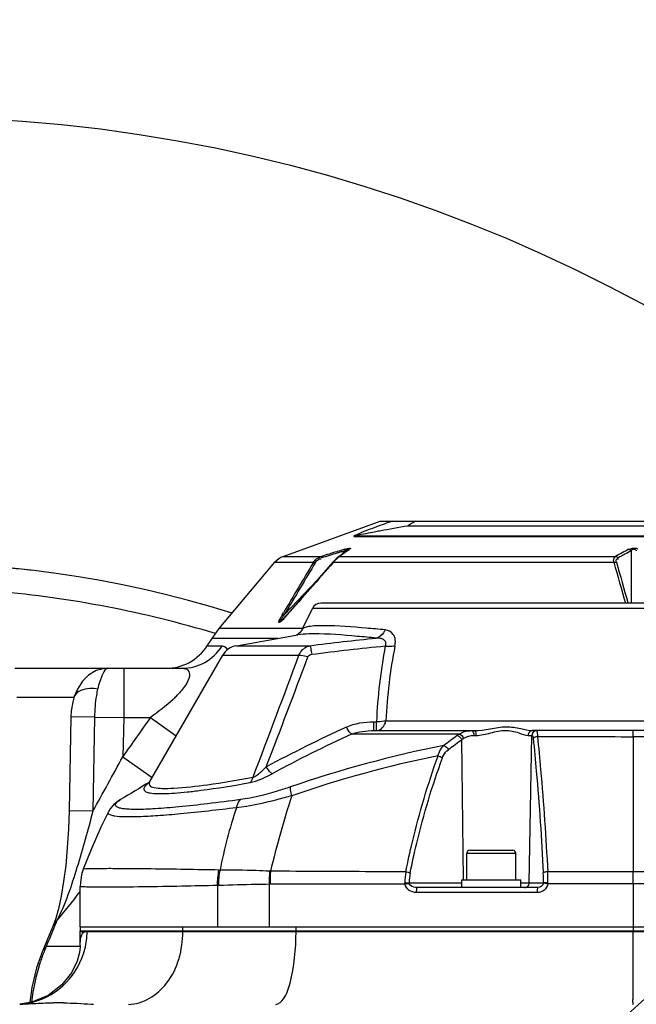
# Model space of a CAD drawing. Header units: millimetres. Extents: x 0 to 12486, y 0 to 8400.
# Tile 61 of 111: x 6460 to 6586, y 2121 to 2322. Entities that reach past the tile are written whole.
import ezdxf

# ---------------------------------------------------------------- set-up
doc = ezdxf.new("R2010")
doc.units = ezdxf.units.MM
doc.header["$LTSCALE"] = 653.4
doc.layers.get('0').update_dxf_attribs({"linetype": 'CONTINUOUS'})
for name, color, linetype in [('03__ASM_ALL_CURVES', 7, 'CONTINUOUS'), ('304102000092DXF_CONTINUOUS_LINE', 7, 'CONTINUOUS'), ('304102000126DXF_CONTINUOUS_LINE', 7, 'CONTINUOUS'), ('304102000128DXF_CONTINUOUS_LINE', 7, 'CONTINUOUS'), ('304103000034DXF_CONTINUOUS_LINE', 7, 'CONTINUOUS'), ('304105000239DXF_CONTINUOUS_LINE', 7, 'CONTINUOUS'), ('304106000107DXF_CONTINUOUS_LINE', 7, 'CONTINUOUS'), ('501023000046DXF_CONTINUOUS_LINE', 7, 'CONTINUOUS'), ('504021000002DXF_CONTINUOUS_LINE', 7, 'CONTINUOUS'), ('DRW0004_DXF_DIMENSION', 7, 'CONTINUOUS')]:
    doc.layers.add(name, color=color, linetype=linetype)
doc.styles.get("Standard").update_dxf_attribs({"font": 'txt', "width": 0.7})
doc.dimstyles.new('DIMSTYLE_1', dxfattribs={"dimtxt": 100, "dimasz": 60, "dimexe": 1.5, "dimexo": 0, "dimgap": 2.5, "dimtad": 0, "dimtih": 1, "dimtoh": 1, "dimdec": 1, "dimdsep": 46, "dimtxsty": 'Standard', "dimblk": '_FILLED', "dimblk1": '_FILLED', "dimblk2": '_FILLED', "dimcen": 0.09, "dimclrt": 5, "dimazin": 2, "dimtp": 0.5, "dimtm": 0.5, "dimtfac": 1, "dimtdec": 65535, "dimtofl": 0, "dimtmove": 0, "dimatfit": 3, "dimldrblk": '_FILLED', "dimfxl": 0, "dimtolj": 1, "dimarcsym": 0})
doc.dimstyles.new('DIMSTYLE_3', dxfattribs={"dimtxt": 100, "dimasz": 60, "dimexe": 1.5, "dimexo": 0, "dimtad": 1, "dimdsep": 46, "dimtxsty": 'Standard', "dimblk": '_FILLED', "dimblk1": '_FILLED', "dimblk2": '_FILLED', "dimcen": 0.09, "dimclrt": 5, "dimazin": 2, "dimtp": 1.2, "dimtm": 1.2, "dimtfac": 1, "dimtofl": 0, "dimtmove": 0, "dimatfit": 3, "dimldrblk": '_FILLED', "dimfxl": 0, "dimtolj": 1, "dimarcsym": 0})
doc.dimstyles.new('DIMSTYLE_5', dxfattribs={"dimtxt": 100, "dimasz": 60, "dimexe": 1.5, "dimexo": 0, "dimtad": 1, "dimdsep": 46, "dimtxsty": 'Standard', "dimblk": '_FILLED', "dimblk1": '_FILLED', "dimblk2": '_FILLED', "dimcen": 0.09, "dimclrt": 5, "dimazin": 2, "dimtp": 0.5, "dimtm": 0.5, "dimtfac": 1, "dimtofl": 0, "dimtmove": 0, "dimatfit": 3, "dimldrblk": '_FILLED', "dimfxl": 0, "dimtolj": 1, "dimarcsym": 0})

# ---------------------------------------------------------------- blocks, each defined once
blk = doc.blocks.new('*D2')
at = {"layer": 'DRW0004_DXF_DIMENSION', "color": 2, "linetype": 'Continuous'}
for start, end in [(92.70261, 167), (0, 74.12388)]:
    blk.add_arc((6436.31, 1986.42), 862.67, start, end, dxfattribs=at)
for points in [[(5604.51, 2240.25), (5595.75, 2180.48), (5618.03, 2236.63)], [(7289.9, 2046.14), (7298.98, 1986.42), (7303.89, 2046.63)]]:
    blk.add_solid(points, dxfattribs=at)
at = {"layer": 'DRW0004_DXF_DIMENSION', "color": 5, "linetype": 'Continuous', "insert": (6533.97, 2893.55), "char_height": 100, "width": 276.6667, "attachment_point": 2, "line_spacing_factor": 0.9}
blk.add_mtext('167\\fgdt;{\\fgdt;~}', dxfattribs=at)
blk = doc.blocks.new('_FILLED')
at = {"color": 0, "linetype": 'ByBlock'}
blk.add_solid([(0, 0), (-1, 0.1167), (-1, -0.1167)], dxfattribs=at)
blk = doc.blocks.new('*D7')
at = {"layer": 'DRW0004_DXF_DIMENSION', "color": 2, "linetype": 'Continuous'}
for p, q in [((6436.31, 1986.42), (9013.2, 2592.5)), ((8239.49, 2410.53), (6436.31, 1986.42)), ((8239.49, 2410.53), (8239.49, 2410.53))]:
    blk.add_line(p, q, dxfattribs=at)
at = {"layer": 'DRW0004_DXF_DIMENSION', "color": 2, "linetype": 'Continuous', "xscale": 60, "yscale": 60, "zscale": 60, "rotation": 193.2340523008}
blk.add_blockref('_FILLED', (8239.49, 2410.53), dxfattribs=at)
at = {"layer": 'DRW0004_DXF_DIMENSION', "color": 5, "linetype": 'Continuous', "insert": (8439.45, 2585.97), "char_height": 100, "width": 560, "attachment_point": 1, "rotation": 13.2353, "line_spacing_factor": 0.9}
blk.add_mtext('R1852.38', dxfattribs=at)
blk = doc.blocks.new('*D9')
at = {"layer": 'DRW0004_DXF_DIMENSION', "color": 2, "linetype": 'Continuous'}
for p, q in [((6436.31, 1986.42), (7469.64, 2916.6)), ((6671.17, 2197.84), (6436.31, 1986.42)), ((6671.17, 2197.84), (6671.17, 2197.84))]:
    blk.add_line(p, q, dxfattribs=at)
at = {"layer": 'DRW0004_DXF_DIMENSION', "color": 2, "linetype": 'Continuous', "xscale": 60, "yscale": 60, "zscale": 60, "rotation": 221.9916139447}
blk.add_blockref('_FILLED', (6671.17, 2197.84), dxfattribs=at)
at = {"layer": 'DRW0004_DXF_DIMENSION', "color": 5, "linetype": 'Continuous', "insert": (7177.9, 2822.17), "char_height": 100, "width": 280, "attachment_point": 1, "rotation": 41.9928, "line_spacing_factor": 0.9}
blk.add_mtext('R316', dxfattribs=at)

msp = doc.modelspace()

# ---------------------------------------------------------------- linework, layer by layer
at = {"color": 2, "linetype": 'Continuous'}
for radius in [489.216, 316]:
    msp.add_circle((6436.31, 1986.422), radius, dxfattribs=at)
at = {"layer": '03__ASM_ALL_CURVES', "color": 4, "linetype": 'Continuous'}
for radius in [489.216, 316]:
    msp.add_circle((6436.31, 1986.422), radius, dxfattribs=at)
at = {"layer": '304102000092DXF_CONTINUOUS_LINE', "color": 7, "linetype": 'Continuous'}
for p, q in [((6513.817, 2212.739), (6533.553, 2219.922)), ((6533.553, 2219.922), (6637.068, 2219.922)), ((6528.94, 2216.922), (6641.68, 2216.922)), ((6527.078, 2214.068), (6525.678, 2213.065)), ((6527.105, 2214.088), (6527.078, 2214.068)), ((6527.094, 2214.078), (6527.105, 2214.088)), ((6524.625, 2212.26), (6524.067, 2211.69)), ((6525.049, 2212.612), (6524.625, 2212.26)), ((6525.678, 2213.065), (6525.047, 2212.61)), ((6500.774, 2198.027), (6512.121, 2211.551)), ((6524.067, 2211.69), (6523.959, 2211.568)), ((6514.237, 2200.486), (6513.857, 2200.073)), ((6514.538, 2200.827), (6514.237, 2200.486)), ((6499.301, 2196.033), (6500.774, 2198.027)), ((6498.304, 2194.491), (6499.301, 2196.033)), ((6459.112, 2189.922), (6493.24, 2189.922)), ((6471.22, 2184.162), (6471.218, 2184.156)), ((6470.529, 2180.061), (6470.147, 2160.889)), ((6467.352, 2138.718), (6466.887, 2137.471)), ((6466.27, 2136), (6465.393, 2133.888)), ((6466.887, 2137.471), (6466.27, 2136)), ((6465.393, 2133.888), (6464.717, 2132.246))]:
    msp.add_line(p, q, dxfattribs=at)
at = {"layer": '304102000092DXF_CONTINUOUS_LINE', "color": 9, "linetype": 'Continuous'}
for p, q in [((6631.433, 2218.922), (6539.188, 2218.922)), ((6528.294, 2216.801), (6642.327, 2216.801)), ((6585.31, 2214.436), (6585.31, 2214.234)), ((6513.817, 2212.739), (6521.615, 2212.739)), ((6524.714, 2213.693), (6524.807, 2213.722)), ((6525.345, 2212.739), (6581.58, 2212.739)), ((6525.495, 2212.933), (6526.4, 2213.891)), ((6584.81, 2203.222), (6584.81, 2213.891)), ((6512.121, 2211.551), (6519.983, 2211.552)), ((6524.069, 2211.551), (6524.03, 2211.506)), ((6524.069, 2211.551), (6581.223, 2211.552)), ((6514.034, 2200.807), (6520.732, 2207.894)), ((6584.111, 2203.222), (6584.07, 2203.365)), ((6584.114, 2203.222), (6584.072, 2203.365)), ((6513.623, 2200.811), (6513.863, 2201.222)), ((6514.034, 2200.807), (6514.172, 2201.042)), ((6517.762, 2198.027), (6500.774, 2198.027)), ((6512.748, 2196.033), (6499.301, 2196.033)), ((6498.304, 2194.491), (6501.344, 2194.491)), ((6481.288, 2189.922), (6481.288, 2179.922)), ((6459.531, 2184.027), (6471.181, 2184.027)), ((6475.338, 2179.971), (6470.529, 2180.061)), ((6475.338, 2179.971), (6474.979, 2160.799)), ((6475.338, 2179.971), (6481.29, 2179.922)), ((6481.29, 2179.922), (6481.091, 2171.91)), ((6481.29, 2179.922), (6486.76, 2179.922)), ((6486.76, 2179.922), (6492.014, 2176.186)), ((6481.091, 2171.91), (6487.101, 2167.677)), ((6474.979, 2160.798), (6470.147, 2160.889)), ((6467.606, 2138.399), (6466.887, 2137.471)), ((6472.421, 2133.229), (6465.503, 2133.229))]:
    msp.add_line(p, q, dxfattribs=at)
at = {"layer": '304102000092DXF_CONTINUOUS_LINE', "color": 7, "linetype": 'Continuous'}
for points in [[(6523.959, 2211.569), (6521.128, 2208.346), (6517.662, 2204.393), (6514.538, 2200.827)], [(6478.081, 2189.922), (6477.446, 2189.887), (6475.7, 2189.447), (6474.144, 2188.547), (6472.871, 2187.283), (6471.859, 2185.69), (6471.218, 2184.156)], [(6471.22, 2184.162), (6470.89, 2183.003), (6470.599, 2181.238), (6470.529, 2180.061)], [(6470.147, 2160.889), (6470.025, 2157.2), (6469.786, 2153.31), (6469.459, 2149.75), (6469.045, 2146.467), (6468.549, 2143.496), (6467.979, 2140.889), (6467.352, 2138.718)], [(6464.718, 2132.246), (6463.538, 2128.892), (6462.565, 2124.863), (6462.138, 2121.809)]]:
    msp.add_lwpolyline(points, dxfattribs=at)
at = {"layer": '304102000092DXF_CONTINUOUS_LINE', "color": 9, "linetype": 'Continuous'}
for points in [[(6519.982, 2211.551), (6520.105, 2211.575), (6520.249, 2211.573), (6520.409, 2211.547)], [(6524.069, 2211.551), (6524.004, 2211.575), (6523.965, 2211.573), (6523.959, 2211.569)], [(6581.223, 2211.551), (6581.412, 2211.575), (6581.595, 2211.573), (6581.766, 2211.547)], [(6513.623, 2200.811), (6513.743, 2200.831), (6513.882, 2200.83), (6514.034, 2200.807)], [(6514.632, 2200.811), (6514.575, 2200.831), (6514.542, 2200.83), (6514.538, 2200.827)]]:
    msp.add_lwpolyline(points, dxfattribs=at)
at = {"layer": '304102000092DXF_CONTINUOUS_LINE', "color": 7, "linetype": 'Continuous'}
for centre, radius, start, end in [((6610.102, 2107.151), 132.369, 121.57649, 122.39365), ((6515.186, 2208.98), 4, 110, 140), ((6489.907, 2199.922), 10, 270, 327.10767)]:
    msp.add_arc(centre, radius, start, end, dxfattribs=at)
at = {"layer": '304102000092DXF_CONTINUOUS_LINE', "color": 9, "linetype": 'Continuous'}
for centre, radius, start, end in [((6692.767, 1663.036), 575.73, 106.800447, 106.961755), ((6748.808, 1904.704), 380.553, 125.58432, 125.70592), ((6669.33, 2051.513), 183.559, 117.59391, 118.558), ((6712.404, 1598.77), 642.93, 106.973479, 107.262505), ((6713.716, 1595.115), 646.508, 106.989806, 107.28122), ((6694.285, 1658.624), 580.092, 106.82266, 106.987337), ((6770.266, 1874.847), 417.321, 125.70585, 125.81964), ((6670.802, 2050.177), 184.924, 117.71096, 118.66444), ((7284.377, 1751.709), 892.05, 148.969787, 149.740979), ((7280.614, 1753.062), 887.761, 148.905497, 149.694002), ((11162.998, -1874.121), 6181.616, 138.6290143, 138.7609807), ((6531.214, 2205.58), 9.311, 138.42217, 140.10967), ((7353.053, 2426.991), 801.334, 195.595873, 196.215176), ((7321.858, 2415.607), 767.709, 195.414747, 196.04912), ((6530.009, 2191.141), 19.026, 150.12148, 150.72775), ((6542.033, 2184.232), 32.894, 149.73455, 150.12012), ((6472.799, 2183.623), 1.668, 155.44579, 161.16253), ((6475.292, 2200.66), 23.429, 313.82069, 316.16223), ((6473.072, 2202.946), 26.617, 313.36656, 313.8614), ((8327.975, 871.029), 2259.043, 144.59152, 144.840457), ((6067.911, 2391.92), 468.104, 330.41338, 331.96558), ((6113.858, 2427.225), 456.682, 320.7692, 321.73447), ((6969.596, 1931.299), 543.033, 157.58107, 157.70052), ((7013.385, 1913.388), 590.343, 157.704814, 158.13661), ((6496.334, 2119.563), 33.725, 156.09404, 158.07131)]:
    msp.add_arc(centre, radius, start, end, dxfattribs=at)
for points, knots in [([(6539.188, 2218.922), (6537.382, 2218.61), (6534.153, 2218.044), (6532.077, 2217.62), (6528.199, 2216.922), (6528.94, 2216.922)], [0, 0, 0, 0, 0.5263395, 0.7869109, 1, 1, 1, 1]), ([(6536.026, 2219.922), (6534.686, 2219.446), (6532.175, 2218.504), (6529.633, 2217.601), (6528.505, 2217.029)], [0, 0, 0, 0, 0.5289798, 1, 1, 1, 1]), ([(6528.505, 2217.029), (6528.411, 2216.982), (6528.162, 2216.966), (6528.266, 2216.801), (6528.294, 2216.801)], [0, 0, 0, 0, 0.786842, 1, 1, 1, 1]), ([(6526.358, 2214.192), (6526.352, 2214.157), (6526.369, 2214.054), (6526.386, 2213.955), (6526.4, 2213.891)], [0, 0, 0, 0, 0.3565873, 1, 1, 1, 1]), ([(6526.358, 2214.192), (6526.555, 2214.252), (6526.918, 2214.305), (6527.299, 2214.529), (6527.626, 2214.333), (6527.429, 2214.239), (6527.363, 2214.192)], [0, 0, 0, 0, 0.4165773, 0.7466336, 0.8363616, 1, 1, 1, 1]), ([(6526.4, 2213.891), (6526.5, 2213.947), (6526.697, 2214.043), (6526.873, 2214.185), (6527.114, 2214.188), (6527.054, 2214.078), (6527.031, 2214.042)], [0, 0, 0, 0, 0.3946394, 0.727648, 0.8527527, 1, 1, 1, 1]), ([(6527.363, 2214.192), (6527.313, 2214.182), (6527.213, 2214.149), (6527.121, 2214.097), (6527.078, 2214.067)], [0, 0, 0, 0, 0.4991974, 1, 1, 1, 1]), ([(6584.81, 2213.891), (6584.859, 2213.964), (6584.914, 2214.175), (6585.161, 2214.211), (6585.269, 2214.186)], [0, 0, 0, 0, 0.4422208, 1, 1, 1, 1]), ([(6585.31, 2214.234), (6585.439, 2214.234), (6585.594, 2214.149), (6585.803, 2213.958), (6585.767, 2213.898)], [0, 0, 0, 0, 0.6474736, 1, 1, 1, 1]), ([(6521.615, 2212.739), (6521.61, 2212.703), (6521.63, 2212.601), (6521.648, 2212.502), (6521.663, 2212.438)], [0, 0, 0, 0, 0.3513587, 1, 1, 1, 1]), ([(6525.032, 2212.517), (6524.982, 2212.477), (6524.881, 2212.393), (6524.782, 2212.304), (6524.732, 2212.258)], [0, 0, 0, 0, 0.4824468, 1, 1, 1, 1]), ([(6525.345, 2212.739), (6525.294, 2212.707), (6525.187, 2212.636), (6525.085, 2212.559), (6525.032, 2212.517)], [0, 0, 0, 0, 0.4749202, 1, 1, 1, 1]), ([(6525.345, 2212.739), (6525.292, 2212.728), (6525.188, 2212.695), (6525.094, 2212.642), (6525.05, 2212.61)], [0, 0, 0, 0, 0.4994467, 1, 1, 1, 1]), ([(6581.223, 2211.552), (6581.198, 2211.678), (6581.145, 2212.099), (6581.337, 2212.567), (6581.58, 2212.739)], [0, 0, 0, 0, 0.3011385, 1, 1, 1, 1]), ([(6581.766, 2211.547), (6581.719, 2211.715), (6581.572, 2212.112), (6582.007, 2212.271), (6582.158, 2212.239)], [0, 0, 0, 0, 0.5305598, 1, 1, 1, 1]), ([(6513.638, 2199.732), (6513.483, 2199.569), (6513.334, 2199.394), (6512.871, 2199.197), (6512.938, 2199.614), (6513.155, 2199.921), (6513.321, 2200.281), (6513.412, 2200.444)], [0, 0, 0, 0, 0.3093002, 0.4046223, 0.4806046, 0.7422307, 1, 1, 1, 1]), ([(6513.853, 2200.075), (6513.759, 2199.976), (6513.556, 2199.808), (6513.427, 2199.474), (6513.1, 2199.486), (6513.375, 2199.94), (6513.632, 2200.245), (6513.902, 2200.631), (6514.034, 2200.807)], [0, 0, 0, 0, 0.1633959, 0.3242867, 0.3689892, 0.4754678, 0.7350881, 1, 1, 1, 1]), ([(6514.632, 2200.811), (6514.576, 2200.746), (6514.462, 2200.618), (6514.348, 2200.49), (6514.291, 2200.426)], [0, 0, 0, 0, 0.4995382, 1, 1, 1, 1]), ([(6493.24, 2189.922), (6494.831, 2189.922), (6498.087, 2190.777), (6500.49, 2193.123), (6501.344, 2194.491)], [0, 0, 0, 0, 0.4963707, 1, 1, 1, 1]), ([(6501.344, 2194.491), (6501.669, 2194.491), (6502.149, 2194.206), (6502.328, 2193.78), (6502.374, 2193.652)], [0, 0, 0, 0, 0.7048443, 1, 1, 1, 1]), ([(6478.103, 2189.922), (6477.587, 2189.921), (6476.639, 2188.098), (6476.226, 2186.762), (6475.978, 2185.698)], [0, 0, 0, 0, 0.3208806, 1, 1, 1, 1]), ([(6493.24, 2189.922), (6493.64, 2189.922), (6494.597, 2189.722), (6494.817, 2187.984), (6493.782, 2186.274), (6492.8, 2185.066), (6492.192, 2184.432)], [0, 0, 0, 0, 0.1684593, 0.3434194, 0.6292936, 1, 1, 1, 1]), ([(6475.978, 2185.698), (6475.444, 2185.775), (6473.839, 2185.906), (6471.754, 2185.352), (6471.282, 2184.317)], [0, 0, 0, 0, 0.3216802, 1, 1, 1, 1]), ([(6475.978, 2185.698), (6475.878, 2185.265), (6475.506, 2183.378), (6475.354, 2181.45), (6475.338, 2179.971)], [0, 0, 0, 0, 0.2310076, 1, 1, 1, 1]), ([(6474.98, 2160.8), (6474.03, 2156.933), (6471.876, 2149.378), (6469.388, 2141.854), (6467.606, 2138.399)], [0, 0, 0, 0, 0.5058821, 1, 1, 1, 1]), ([(6465.049, 2132.157), (6464.737, 2131.381), (6463.534, 2128.051), (6462.803, 2124.556), (6462.489, 2121.874)], [0, 0, 0, 0, 0.2366354, 1, 1, 1, 1])]:
    msp.add_open_spline(points, degree=3, knots=knots, dxfattribs=at)
for points in [[(6528.94, 2216.922), (6528.721, 2216.922), (6528.499, 2216.88), (6528.294, 2216.801)], [(6584.305, 2214.192), (6584.611, 2214.352), (6584.966, 2214.439), (6585.31, 2214.436)], [(6584.305, 2214.193), (6584.497, 2214.15), (6584.676, 2214.034), (6584.81, 2213.891)], [(6585.31, 2214.436), (6585.559, 2214.436), (6586.146, 2214.428), (6586.022, 2214.213)], [(6519.983, 2211.552), (6520.344, 2212.119), (6520.976, 2212.528), (6521.615, 2212.739)], [(6520.409, 2211.547), (6520.638, 2211.928), (6521.114, 2212.329), (6521.549, 2212.239)], [(6524.732, 2212.258), (6524.563, 2212.1), (6524.402, 2211.932), (6524.248, 2211.759)], [(6526.035, 2213.237), (6525.805, 2213.071), (6525.575, 2212.905), (6525.345, 2212.739)], [(6581.58, 2212.739), (6581.776, 2212.699), (6581.96, 2212.582), (6582.098, 2212.438)], [(6514.291, 2200.426), (6514.077, 2200.191), (6513.857, 2199.962), (6513.638, 2199.732)], [(6491.348, 2183.597), (6489.924, 2182.251), (6488.363, 2181.05), (6486.76, 2179.922)], [(6465.503, 2133.229), (6465.166, 2132.979), (6464.877, 2132.634), (6464.718, 2132.246)]]:
    msp.add_open_spline(points, degree=3, dxfattribs=at)
at = {"layer": '304102000126DXF_CONTINUOUS_LINE', "color": 7, "linetype": 'Continuous'}
for p, q in [((6472.421, 2133.398), (6472.421, 2136.422)), ((6472.422, 2136.422), (6675.31, 2136.422)), ((6462.558, 2121.876), (6460.106, 2121.483)), ((6465.865, 2123.238), (6462.558, 2121.876)), ((6462.441, 2121.563), (6462.838, 2121.583)), ((6462.441, 2121.563), (6462.838, 2121.582)), ((6474.666, 2121.489), (6475.109, 2121.468)), ((6474.666, 2121.487), (6475.109, 2121.468))]:
    msp.add_line(p, q, dxfattribs=at)
at = {"layer": '304102000126DXF_CONTINUOUS_LINE', "color": 9, "linetype": 'Continuous'}
msp.add_line((6585.156, 2136.222), (6585.156, 2136.422), dxfattribs=at)
at = {"layer": '304102000126DXF_CONTINUOUS_LINE', "color": 7, "linetype": 'Continuous'}
msp.add_lwpolyline([(6472.421, 2133.401), (6472.415, 2133.138), (6472.281, 2132.007), (6471.79, 2130.202), (6470.659, 2127.867), (6468.67, 2125.369), (6465.865, 2123.238)], dxfattribs=at)
at = {"layer": '304102000126DXF_CONTINUOUS_LINE', "color": 9, "linetype": 'Continuous'}
for centre, radius, start, end in [((6473.825, 2135.394), 1.032, 123.31755, 126.15167), ((6458.509, 2136.43), 15.322, 345.87163, 359.32511), ((6458.702, 2136.422), 15.129, 359.34632, 359.99986), ((6473.228, 2136.422), 20.112, 359.43446, 359.99986), ((6462.738, 2136.422), 53.698, 359.78647, 359.99995), ((6459.08, 2135.989), 14.569, 275.66808, 284.62859), ((6459.082, 2135.981), 14.56, 284.62867, 285.14604)]:
    msp.add_arc(centre, radius, start, end, dxfattribs=at)
at = {"layer": '304102000126DXF_CONTINUOUS_LINE', "color": 7, "linetype": 'Continuous'}
msp.add_arc((6467.794, 2053.47), 68.269, 88.99934, 90.75733, dxfattribs=at)
at = {"layer": '304102000126DXF_CONTINUOUS_LINE', "color": 9, "linetype": 'Continuous'}
msp.add_open_spline([(6472.661, 2135.361), (6472.767, 2135.687), (6472.939, 2136.025), (6473.216, 2136.228)], degree=3, dxfattribs=at)
for points, knots in [([(6473.258, 2136.257), (6473.34, 2136.311), (6473.526, 2136.397), (6473.729, 2136.422), (6473.831, 2136.422)], [0, 0, 0, 0, 0.4889571, 1, 1, 1, 1]), ([(6482.262, 2121.422), (6485.229, 2121.422), (6491.692, 2125.65), (6493.303, 2132.562), (6493.339, 2136.223)], [0, 0, 0, 0, 0.4476272, 1, 1, 1, 1]), ([(6512.287, 2121.422), (6512.932, 2121.422), (6514.401, 2122.967), (6515.934, 2127.912), (6516.423, 2132.705), (6516.436, 2136.222)], [0, 0, 0, 0, 0.1212511, 0.3386884, 1, 1, 1, 1]), ([(6585.131, 2121.422), (6585.225, 2121.422), (6585.008, 2122.024), (6585.222, 2122.636), (6585.11, 2124.102), (6585.162, 2125.865), (6585.148, 2128.095), (6585.159, 2131.58), (6585.156, 2134.328), (6585.156, 2136.222)], [0, 0, 0, 0, 0.0191553, 0.0758733, 0.1680018, 0.2920786, 0.4434292, 0.6162645, 1, 1, 1, 1]), ([(6472.421, 2133.401), (6472.421, 2133.592), (6472.437, 2134.25), (6472.515, 2134.916), (6472.661, 2135.361)], [0, 0, 0, 0, 0.2898076, 1, 1, 1, 1]), ([(6462.886, 2121.927), (6465.379, 2122.602), (6470.1, 2125.375), (6472.731, 2130.163), (6473.368, 2132.69)], [0, 0, 0, 0, 0.4977719, 1, 1, 1, 1])]:
    msp.add_open_spline(points, degree=3, knots=knots, dxfattribs=at)
at = {"layer": '304102000126DXF_CONTINUOUS_LINE', "color": 7, "linetype": 'Continuous'}
for points in [[(6462.838, 2121.583), (6464.188, 2121.653), (6465.539, 2121.714), (6466.891, 2121.732)], [(6468.986, 2121.728), (6470.881, 2121.695), (6472.773, 2121.572), (6474.666, 2121.487)], [(6460.114, 2121.454), (6460.89, 2121.482), (6461.666, 2121.522), (6462.441, 2121.563)]]:
    msp.add_open_spline(points, degree=3, dxfattribs=at)
at = {"layer": '304102000128DXF_CONTINUOUS_LINE', "color": 7, "linetype": 'Continuous'}
for p, q in [((6517.681, 2197.861), (6519.753, 2202.118)), ((6649.079, 2203.222), (6521.541, 2203.222)), ((6504.258, 2194.536), (6516.783, 2196.744)), ((6516.783, 2196.744), (6516.781, 2196.744)), ((6517.681, 2197.861), (6517.68, 2197.859)), ((6486.556, 2166.733), (6501.488, 2192.597)), ((6532.314, 2177.222), (6552.713, 2177.222)), ((6650.202, 2177.222), (6564.638, 2177.222)), ((6486.438, 2166.556), (6486.398, 2166.509)), ((6486.487, 2166.623), (6486.438, 2166.556)), ((6486.558, 2166.736), (6486.487, 2166.623)), ((6486.558, 2166.736), (6486.556, 2166.733)), ((6480.643, 2163.154), (6480.645, 2163.156)), ((6472.421, 2137.222), (6472.421, 2145.462)), ((6565.737, 2145.222), (6541.18, 2145.222)), ((6472.432, 2137.222), (6675.307, 2137.222))]:
    msp.add_line(p, q, dxfattribs=at)
at = {"layer": '304102000128DXF_CONTINUOUS_LINE', "color": 9, "linetype": 'Continuous'}
for p, q in [((6650.868, 2202.118), (6519.753, 2202.118)), ((6504.258, 2194.536), (6519.242, 2194.536)), ((6501.488, 2192.597), (6517.024, 2192.597)), ((6532.286, 2179.017), (6532.824, 2179.017)), ((6534.751, 2179.221), (6648.995, 2179.221)), ((6549.738, 2176.511), (6527.718, 2176.511)), ((6552.676, 2176.239), (6553.083, 2176.239)), ((6563.758, 2176.239), (6564.537, 2176.239)), ((6563.983, 2146.204), (6564.489, 2176.239)), ((6651.499, 2175.99), (6585.173, 2175.99)), ((6550.562, 2146.826), (6550.21, 2175.339)), ((6500.923, 2148.799), (6500.723, 2148.8)), ((6511.22, 2148.563), (6511.014, 2148.573)), ((6657.041, 2148.451), (6585.157, 2148.451)), ((6510.979, 2145.893), (6510.978, 2137.222)), ((6511.124, 2145.895), (6510.979, 2145.893)), ((6539.505, 2146.204), (6550.239, 2146.204)), ((6562.239, 2146.204), (6566.883, 2146.204)), ((6585.156, 2145.987), (6567.762, 2145.974)), ((6585.156, 2145.987), (6585.156, 2137.222)), ((6657.254, 2145.987), (6585.156, 2145.987)), ((6500.704, 2145.648), (6500.436, 2145.641)), ((6500.436, 2145.641), (6500.436, 2137.222)), ((6565.657, 2144.222), (6541.001, 2144.222))]:
    msp.add_line(p, q, dxfattribs=at)
at = {"layer": '304102000128DXF_CONTINUOUS_LINE', "color": 7, "linetype": 'Continuous'}
for points in [[(6517.681, 2197.86), (6517.387, 2197.379), (6516.876, 2196.883), (6516.576, 2196.709)], [(6480.642, 2163.154), (6479.963, 2162.702), (6479.223, 2162.085), (6478.509, 2161.249), (6478.171, 2160.681)], [(6478.171, 2160.681), (6476.631, 2157.51), (6474.638, 2152.99), (6473.049, 2148.951)], [(6473.049, 2148.951), (6472.711, 2147.853), (6472.454, 2146.269), (6472.421, 2145.462)]]:
    msp.add_lwpolyline(points, dxfattribs=at)
at = {"layer": '304102000128DXF_CONTINUOUS_LINE', "color": 9, "linetype": 'Continuous'}
for points in [[(6538.63, 2145.949), (6538.615, 2146.08), (6538.61, 2146.213)], [(6539.518, 2146.086), (6539.508, 2146.145), (6539.505, 2146.204)], [(6566.883, 2146.204), (6566.881, 2146.151), (6566.875, 2146.098)], [(6567.778, 2146.211), (6567.773, 2146.092), (6567.762, 2145.974)]]:
    msp.add_lwpolyline(points, dxfattribs=at)
at = {"layer": '304102000128DXF_CONTINUOUS_LINE', "color": 7, "linetype": 'Continuous'}
for centre, radius, start, end in [((6521.541, 2201.222), 2, 90, 153.37496), ((6504.953, 2190.597), 4, 100, 150), ((6730.657, 1753.407), 480, 120.56473, 121.38985)]:
    msp.add_arc(centre, radius, start, end, dxfattribs=at)
at = {"layer": '304102000128DXF_CONTINUOUS_LINE', "color": 9, "linetype": 'Continuous'}
for centre, radius, start, end in [((6639.532, 2174.417), 106.807, 169.17195, 177.5317), ((6535.796, 2201.548), 7.162, 260.60111, 266.28961), ((6640.923, 2174.141), 106.293, 168.97768, 177.26051), ((2945.796, 3523.527), 3811.174, 339.16083, 339.560506), ((2490.844, 3701.437), 4301.438, 339.141223, 339.461), ((6651.463, 1906.382), 298.862, 114.67614, 118.17076), ((6653.129, 1904.793), 299.263, 114.77567, 118.23761), ((6709.604, 1955.61), 272.69, 126.00668, 126.72155), ((6556.842, 2165.81), 12.844, 123.57639, 125.98603), ((6585.263, 8614.333), 6438.343, 269.8254429, 269.9991916), ((6710.971, 1954.457), 273.191, 126.04761, 126.75904), ((6557.474, 2166.41), 11.511, 126.63529, 129.12793), ((6491.028, 2160.239), 7.826, 126.15801, 126.84629), ((6491.424, 2159.697), 8.497, 125.53998, 126.15873), ((6717.282, 2098.903), 211.961, 162.12868, 166.45039), ((6603.248, 2128.713), 104.278, 161.67735, 168.89423), ((6543.272, 2146.802), 32.307, 176.8575, 181.61164), ((6543.588, 2146.064), 32.464, 175.58501, 180.29673), ((6551.05, 2146.194), 12.439, 169.56696, 179.90867), ((6549.889, 2146.189), 10.383, 168.75514, 179.91551), ((6535.106, 2146.599), 31.78, 359.28937, 2.90725), ((6527.591, 2146.663), 40.189, 359.35551, 2.53399)]:
    msp.add_arc(centre, radius, start, end, dxfattribs=at)
for points, knots in [([(6522.096, 2198.615), (6521.05, 2198.615), (6519.671, 2198.582), (6518.215, 2198.267), (6517.754, 2198.016), (6517.681, 2197.861)], [0, 0, 0, 0, 0.6880294, 0.8873904, 1, 1, 1, 1]), ([(6534.566, 2197.758), (6533.297, 2197.882), (6529.149, 2198.269), (6524.988, 2198.615), (6522.096, 2198.615)], [0, 0, 0, 0, 0.3060088, 1, 1, 1, 1]), ([(6520.041, 2196.952), (6519.711, 2196.952), (6518.623, 2196.938), (6517.531, 2196.876), (6516.783, 2196.744)], [0, 0, 0, 0, 0.3029884, 1, 1, 1, 1]), ([(6532.791, 2196.082), (6531.494, 2196.208), (6527.254, 2196.601), (6522.999, 2196.952), (6520.041, 2196.952)], [0, 0, 0, 0, 0.3057454, 1, 1, 1, 1]), ([(6534.566, 2197.758), (6534.48, 2197.545), (6534.105, 2196.807), (6533.379, 2196.207), (6532.791, 2196.082)], [0, 0, 0, 0, 0.2763699, 1, 1, 1, 1]), ([(6534.626, 2194.482), (6534.74, 2194.718), (6534.873, 2195.271), (6534.285, 2195.851), (6533.564, 2196.041), (6533.053, 2196.081), (6532.791, 2196.082)], [0, 0, 0, 0, 0.2609666, 0.4908803, 0.7379859, 1, 1, 1, 1]), ([(6536.591, 2194.463), (6536.743, 2195.252), (6536.712, 2196.948), (6535.2, 2197.695), (6534.566, 2197.758)], [0, 0, 0, 0, 0.5576683, 1, 1, 1, 1]), ([(6517.024, 2192.597), (6517.122, 2192.845), (6517.584, 2193.743), (6518.519, 2194.386), (6519.242, 2194.536)], [0, 0, 0, 0, 0.2659887, 1, 1, 1, 1]), ([(6519.242, 2194.536), (6519.353, 2194.375), (6519.43, 2193.752), (6519.564, 2193.183), (6519.627, 2192.785)], [0, 0, 0, 0, 0.3262369, 1, 1, 1, 1]), ([(6517.024, 2192.596), (6517.16, 2192.601), (6517.781, 2192.585), (6518.394, 2192.446), (6518.855, 2192.3)], [0, 0, 0, 0, 0.219258, 1, 1, 1, 1]), ([(6527.718, 2176.511), (6527.639, 2176.572), (6527.229, 2177.004), (6526.928, 2177.522), (6526.691, 2177.953)], [0, 0, 0, 0, 0.1690101, 1, 1, 1, 1]), ([(6532.314, 2177.222), (6532.272, 2177.222), (6532.352, 2177.484), (6532.265, 2177.746), (6532.303, 2178.352), (6532.287, 2178.773), (6532.286, 2179.017)], [0, 0, 0, 0, 0.0697297, 0.2722492, 0.5915999, 1, 1, 1, 1]), ([(6532.852, 2177.222), (6532.894, 2177.222), (6532.786, 2177.484), (6532.866, 2177.745), (6532.811, 2178.352), (6532.814, 2178.773), (6532.824, 2179.017)], [0, 0, 0, 0, 0.0696028, 0.2721917, 0.5916308, 1, 1, 1, 1]), ([(6534.751, 2179.221), (6534.61, 2179.178), (6533.978, 2179.033), (6533.324, 2179.003), (6532.824, 2179.017)], [0, 0, 0, 0, 0.2275324, 1, 1, 1, 1]), ([(6532.852, 2177.222), (6533.281, 2177.222), (6534.237, 2177.755), (6534.626, 2178.694), (6534.751, 2179.221)], [0, 0, 0, 0, 0.4417337, 1, 1, 1, 1]), ([(6552.713, 2177.222), (6554.917, 2177.222), (6558.065, 2178.336), (6562.071, 2177.74), (6563.826, 2177.222), (6564.638, 2177.222)], [0, 0, 0, 0, 0.54953, 0.7975302, 1, 1, 1, 1]), ([(6549.738, 2176.511), (6550.264, 2176.888), (6551.148, 2177.18), (6552.026, 2177.222), (6552.259, 2177.222)], [0, 0, 0, 0, 0.7347983, 1, 1, 1, 1]), ([(6552.713, 2177.222), (6552.766, 2177.222), (6553.091, 2176.978), (6553.081, 2176.552), (6553.083, 2176.239)], [0, 0, 0, 0, 0.1447183, 1, 1, 1, 1]), ([(6553.083, 2176.239), (6554.108, 2176.239), (6556.114, 2176.773), (6559.035, 2177.505), (6561.624, 2176.933), (6563.092, 2176.239), (6563.758, 2176.239)], [0, 0, 0, 0, 0.2825927, 0.5670164, 0.8163821, 1, 1, 1, 1]), ([(6564.638, 2177.222), (6564.411, 2177.222), (6563.926, 2176.983), (6563.762, 2176.487), (6563.758, 2176.239)], [0, 0, 0, 0, 0.4777128, 1, 1, 1, 1]), ([(6564.537, 2176.239), (6564.566, 2176.239), (6564.765, 2176.092), (6564.76, 2175.833), (6564.78, 2175.638)], [0, 0, 0, 0, 0.1282933, 1, 1, 1, 1]), ([(6565.648, 2176.02), (6565.549, 2176.007), (6565.244, 2175.946), (6564.891, 2175.829), (6564.78, 2175.638)], [0, 0, 0, 0, 0.3124122, 1, 1, 1, 1]), ([(6565.503, 2177.222), (6565.513, 2177.222), (6565.537, 2177.188), (6565.545, 2177.159), (6565.551, 2177.137)], [0, 0, 0, 0, 0.3240146, 1, 1, 1, 1]), ([(6565.551, 2177.137), (6565.566, 2177.082), (6565.626, 2176.712), (6565.64, 2176.337), (6565.648, 2176.02)], [0, 0, 0, 0, 0.1522642, 1, 1, 1, 1]), ([(6565.648, 2176.02), (6565.881, 2173.779), (6566.76, 2164.601), (6567.385, 2155.398), (6567.741, 2148.44)], [0, 0, 0, 0, 0.244298, 1, 1, 1, 1]), ([(6585.173, 2175.99), (6585.173, 2176.157), (6585.183, 2176.445), (6585.15, 2176.862), (6585.213, 2177.041), (6585.147, 2177.222), (6585.176, 2177.222)], [0, 0, 0, 0, 0.4074881, 0.7271214, 0.9301696, 1, 1, 1, 1]), ([(6585.173, 2175.99), (6585.171, 2173.738), (6585.165, 2164.559), (6585.16, 2155.379), (6585.157, 2148.451)], [0, 0, 0, 0, 0.245299, 1, 1, 1, 1]), ([(6545.383, 2172.065), (6545.438, 2172.285), (6545.68, 2173.06), (6546.124, 2173.787), (6546.555, 2174.185)], [0, 0, 0, 0, 0.2782508, 1, 1, 1, 1]), ([(6564.78, 2175.638), (6565.008, 2173.41), (6565.871, 2164.281), (6566.49, 2155.13), (6566.845, 2148.21)], [0, 0, 0, 0, 0.2443013, 1, 1, 1, 1]), ([(6538.816, 2148.446), (6539.221, 2150.48), (6540.968, 2158.468), (6543.317, 2166.324), (6545.383, 2172.065)], [0, 0, 0, 0, 0.2536743, 1, 1, 1, 1]), ([(6545.384, 2172.065), (6545.602, 2172.012), (6545.875, 2171.964), (6546.093, 2171.764), (6546.104, 2171.717)], [0, 0, 0, 0, 0.823584, 1, 1, 1, 1]), ([(6546.272, 2171.67), (6546.336, 2171.845), (6546.617, 2172.474), (6547.077, 2173.025), (6547.48, 2173.326)], [0, 0, 0, 0, 0.2702233, 1, 1, 1, 1]), ([(6539.705, 2148.214), (6540.108, 2150.235), (6541.852, 2158.17), (6544.202, 2165.971), (6546.272, 2171.67)], [0, 0, 0, 0, 0.2536529, 1, 1, 1, 1]), ([(6507.08, 2166.635), (6507.442, 2166.7), (6508.993, 2167.144), (6510.446, 2167.856), (6511.539, 2168.442)], [0, 0, 0, 0, 0.2289516, 1, 1, 1, 1]), ([(6507.653, 2167.717), (6508.202, 2167.893), (6509.122, 2168.663), (6509.962, 2169.433), (6510.369, 2169.842)], [0, 0, 0, 0, 0.4995778, 1, 1, 1, 1]), ([(6511.539, 2168.442), (6511.451, 2168.495), (6510.988, 2168.9), (6510.642, 2169.414), (6510.369, 2169.842)], [0, 0, 0, 0, 0.1678052, 1, 1, 1, 1]), ([(6486.335, 2166.502), (6486.071, 2166.304), (6485.677, 2165.988), (6485.249, 2165.31), (6485.69, 2164.717), (6486.553, 2164.523), (6487.816, 2164.365), (6489.569, 2164.367), (6491.777, 2164.48), (6493.401, 2164.631), (6494.287, 2164.725)], [0, 0, 0, 0, 0.09157, 0.1467519, 0.192865, 0.268673, 0.3862544, 0.5477474, 0.7528076, 1, 1, 1, 1]), ([(6486.495, 2166.611), (6486.419, 2166.425), (6486.569, 2165.796), (6487.748, 2165.568), (6489.346, 2165.398), (6493.046, 2165.528), (6499.206, 2166.243), (6504.575, 2167.148), (6507.653, 2167.717)], [0, 0, 0, 0, 0.0274532, 0.0712946, 0.1469397, 0.2562309, 0.5714431, 1, 1, 1, 1]), ([(6486.556, 2166.733), (6486.545, 2166.713), (6486.523, 2166.673), (6486.504, 2166.631), (6486.495, 2166.611)], [0, 0, 0, 0, 0.5141766, 1, 1, 1, 1]), ([(6494.287, 2164.725), (6495.205, 2164.823), (6499.486, 2165.337), (6503.743, 2166.036), (6507.08, 2166.635)], [0, 0, 0, 0, 0.2138942, 1, 1, 1, 1]), ([(6515.549, 2163.95), (6514.548, 2163.658), (6510.835, 2162.632), (6507.052, 2161.804), (6504.257, 2161.495)], [0, 0, 0, 0, 0.2704413, 1, 1, 1, 1]), ([(6515.273, 2165.75), (6514.381, 2165.446), (6511.057, 2164.373), (6507.652, 2163.491), (6505.122, 2163.154)], [0, 0, 0, 0, 0.2697458, 1, 1, 1, 1]), ([(6515.549, 2163.95), (6515.503, 2164.136), (6515.371, 2164.727), (6515.253, 2165.335), (6515.273, 2165.75)], [0, 0, 0, 0, 0.3159406, 1, 1, 1, 1]), ([(6505.122, 2163.154), (6502.885, 2162.857), (6498.698, 2162.323), (6492.884, 2161.68), (6488.044, 2161.277), (6484.669, 2161.123), (6482.532, 2161.164), (6481.372, 2161.251), (6480.502, 2161.406), (6479.92, 2161.595), (6479.553, 2161.929), (6479.657, 2162.39), (6480.066, 2162.771), (6480.421, 2163.019), (6480.642, 2163.154)], [0, 0, 0, 0, 0.2465151, 0.4610913, 0.6390773, 0.7769785, 0.8300255, 0.87236, 0.904141, 0.9259422, 0.9398409, 0.9525615, 0.9717783, 1, 1, 1, 1]), ([(6504.257, 2161.495), (6504.297, 2161.662), (6504.476, 2162.262), (6504.798, 2162.833), (6505.122, 2163.154)], [0, 0, 0, 0, 0.273525, 1, 1, 1, 1]), ([(6504.257, 2161.495), (6500.459, 2161.032), (6495.117, 2160.416), (6488.489, 2159.852), (6484.687, 2159.629), (6481.752, 2159.592), (6479.863, 2159.696), (6478.819, 2159.921), (6478.364, 2160.096), (6478.087, 2160.372), (6478.128, 2160.595), (6478.171, 2160.68)], [0, 0, 0, 0, 0.4301284, 0.6043901, 0.7477802, 0.8581194, 0.9343544, 0.9599066, 0.9776407, 0.9892923, 1, 1, 1, 1]), ([(6500.723, 2148.8), (6498.417, 2148.84), (6493.804, 2148.923), (6488.037, 2149.008), (6483.423, 2149.049), (6480.539, 2149.071), (6478.232, 2149.085), (6476.503, 2149.072), (6475.056, 2149.079), (6473.915, 2149.013), (6473.319, 2149.049), (6473.049, 2148.951)], [0, 0, 0, 0, 0.2500279, 0.5000554, 0.6250693, 0.7500827, 0.8125916, 0.8750934, 0.9376154, 0.9688334, 1, 1, 1, 1]), ([(6511.014, 2148.573), (6510.108, 2148.608), (6506.746, 2148.735), (6503.381, 2148.82), (6500.923, 2148.799)], [0, 0, 0, 0, 0.2694305, 1, 1, 1, 1]), ([(6538.816, 2148.446), (6536.492, 2148.451), (6527.294, 2148.474), (6518.095, 2148.519), (6511.22, 2148.563)], [0, 0, 0, 0, 0.2526274, 1, 1, 1, 1]), ([(6538.816, 2148.446), (6538.966, 2148.424), (6539.193, 2148.369), (6539.492, 2148.328), (6539.543, 2148.239)], [0, 0, 0, 0, 0.5973948, 1, 1, 1, 1]), ([(6567.741, 2148.44), (6567.64, 2148.433), (6567.34, 2148.394), (6566.993, 2148.358), (6566.845, 2148.21)], [0, 0, 0, 0, 0.3257137, 1, 1, 1, 1]), ([(6510.979, 2145.893), (6510.058, 2145.875), (6506.633, 2145.811), (6503.207, 2145.745), (6500.704, 2145.648)], [0, 0, 0, 0, 0.2688835, 1, 1, 1, 1]), ([(6538.63, 2145.949), (6536.314, 2145.948), (6527.146, 2145.941), (6517.977, 2145.928), (6511.124, 2145.895)], [0, 0, 0, 0, 0.2525662, 1, 1, 1, 1]), ([(6538.61, 2146.213), (6538.685, 2146.214), (6538.93, 2146.21), (6539.177, 2146.231), (6539.346, 2146.204)], [0, 0, 0, 0, 0.304043, 1, 1, 1, 1]), ([(6538.63, 2145.949), (6538.704, 2145.962), (6538.946, 2145.997), (6539.188, 2146.064), (6539.359, 2146.059)], [0, 0, 0, 0, 0.3052524, 1, 1, 1, 1]), ([(6541.001, 2144.222), (6540.481, 2144.222), (6539.411, 2144.49), (6538.714, 2145.437), (6538.63, 2145.949)], [0, 0, 0, 0, 0.5006356, 1, 1, 1, 1]), ([(6541.18, 2145.222), (6540.693, 2145.222), (6539.971, 2145.362), (6539.555, 2145.923), (6539.518, 2146.086)], [0, 0, 0, 0, 0.7450445, 1, 1, 1, 1]), ([(6563.017, 2145.222), (6563.262, 2145.222), (6563.776, 2145.439), (6563.978, 2145.953), (6563.983, 2146.204)], [0, 0, 0, 0, 0.493925, 1, 1, 1, 1]), ([(6567.762, 2145.974), (6567.699, 2145.491), (6567.155, 2144.551), (6566.145, 2144.222), (6565.657, 2144.222)], [0, 0, 0, 0, 0.4992823, 1, 1, 1, 1]), ([(6567.762, 2145.974), (6567.663, 2145.987), (6567.367, 2146.027), (6567.071, 2146.065), (6566.875, 2146.098)], [0, 0, 0, 0, 0.3357122, 1, 1, 1, 1]), ([(6567.778, 2146.211), (6567.678, 2146.212), (6567.38, 2146.212), (6567.081, 2146.219), (6566.883, 2146.204)], [0, 0, 0, 0, 0.3353492, 1, 1, 1, 1]), ([(6477.381, 2145.307), (6476.662, 2145.307), (6475.43, 2145.309), (6473.999, 2145.325), (6473.184, 2145.361), (6472.767, 2145.381), (6472.577, 2145.421), (6472.421, 2145.433), (6472.421, 2145.462)], [0, 0, 0, 0, 0.433895, 0.7463142, 0.856223, 0.9350239, 0.9826946, 1, 1, 1, 1]), ([(6500.436, 2145.641), (6498.002, 2145.587), (6490.318, 2145.441), (6482.632, 2145.308), (6477.381, 2145.307)], [0, 0, 0, 0, 0.3168073, 1, 1, 1, 1]), ([(6541.001, 2144.222), (6541.001, 2144.458), (6541.043, 2144.709), (6541.073, 2145.222), (6541.18, 2145.222)], [0, 0, 0, 0, 0.6897763, 1, 1, 1, 1]), ([(6565.657, 2144.222), (6565.657, 2144.458), (6565.651, 2144.804), (6565.705, 2145.073), (6565.709, 2145.222), (6565.737, 2145.222)], [0, 0, 0, 0, 0.7020119, 0.9186306, 1, 1, 1, 1])]:
    msp.add_open_spline(points, degree=3, knots=knots, dxfattribs=at)
for points in [[(6519.242, 2194.536), (6523.75, 2195.119), (6528.266, 2195.65), (6532.791, 2196.082)], [(6519.627, 2192.785), (6524.617, 2193.435), (6529.616, 2194.024), (6534.626, 2194.482)], [(6536.59, 2194.463), (6536.178, 2194.383), (6535.752, 2194.374), (6535.333, 2194.401)], [(6518.855, 2192.3), (6518.962, 2192.584), (6519.326, 2192.746), (6519.627, 2192.785)], [(6526.691, 2177.953), (6528.417, 2178.744), (6530.387, 2179.018), (6532.286, 2179.017)], [(6527.718, 2176.511), (6529.164, 2177.069), (6530.763, 2177.222), (6532.314, 2177.222)], [(6549.295, 2176.203), (6549.708, 2176.13), (6550.063, 2175.732), (6550.21, 2175.339)], [(6549.738, 2176.511), (6550.137, 2176.421), (6550.459, 2176.027), (6550.605, 2175.647)], [(6550.605, 2175.647), (6551.182, 2176.075), (6551.958, 2176.239), (6552.676, 2176.239)], [(6552.259, 2177.222), (6552.396, 2177.222), (6552.498, 2177.061), (6552.552, 2176.935)], [(6552.552, 2176.935), (6552.644, 2176.718), (6552.675, 2176.475), (6552.676, 2176.239)], [(6565.089, 2177.147), (6564.755, 2177.006), (6564.495, 2176.602), (6564.489, 2176.239)], [(6564.826, 2176.935), (6564.65, 2176.756), (6564.541, 2176.49), (6564.537, 2176.239)], [(6565.137, 2177.147), (6565.021, 2177.098), (6564.914, 2177.025), (6564.826, 2176.935)], [(6565.455, 2177.222), (6565.33, 2177.222), (6565.204, 2177.196), (6565.089, 2177.147)], [(6565.503, 2177.222), (6565.378, 2177.222), (6565.251, 2177.196), (6565.137, 2177.147)], [(6546.555, 2174.185), (6535.953, 2172.131), (6525.497, 2169.229), (6515.273, 2165.75)], [(6546.555, 2174.185), (6546.97, 2174.114), (6547.33, 2173.719), (6547.48, 2173.326)], [(6545.383, 2172.065), (6535.271, 2170.075), (6525.298, 2167.291), (6515.549, 2163.95)], [(6507.08, 2166.635), (6507.368, 2166.924), (6507.55, 2167.322), (6507.653, 2167.717)], [(6500.436, 2145.641), (6500.421, 2146.698), (6500.514, 2147.763), (6500.723, 2148.8)], [(6500.704, 2145.648), (6500.668, 2146.701), (6500.738, 2147.763), (6500.924, 2148.799)], [(6585.157, 2148.451), (6579.351, 2148.451), (6573.546, 2148.445), (6567.741, 2148.44)], [(6585.156, 2145.987), (6585.156, 2146.808), (6585.157, 2147.63), (6585.157, 2148.451)], [(6566.875, 2146.098), (6566.808, 2145.624), (6566.215, 2145.222), (6565.737, 2145.222)]]:
    msp.add_open_spline(points, degree=3, dxfattribs=at)
at = {"layer": '304103000034DXF_CONTINUOUS_LINE', "color": 7, "linetype": 'Continuous'}
msp.add_arc((6436.31, 1986.422), 225, 72.65327, 219.29549, dxfattribs=at)
at = {"layer": '304103000034DXF_CONTINUOUS_LINE', "color": 9, "linetype": 'Continuous'}
msp.add_arc((6436.31, 1986.422), 220, 73.17708, 85.00245, dxfattribs=at)
at = {"layer": '304105000239DXF_CONTINUOUS_LINE', "color": 7, "linetype": 'Continuous'}
msp.add_arc((6436.31, 1986.422), 225, 83.27585, 85.52258, dxfattribs=at)
at = {"layer": '304106000107DXF_CONTINUOUS_LINE', "color": 7, "linetype": 'Continuous'}
for p, q in [((6472.421, 2137.222), (6472.421, 2136.222)), ((6675.31, 2136.222), (6472.422, 2136.222)), ((6472.432, 2137.222), (6497.789, 2137.222)), ((6510.978, 2137.222), (6675.31, 2137.222))]:
    msp.add_line(p, q, dxfattribs=at)
at = {"layer": '304106000107DXF_CONTINUOUS_LINE', "color": 9, "linetype": 'Continuous'}
for p, q in [((6493.34, 2136.222), (6493.34, 2137.222)), ((6516.436, 2136.222), (6516.436, 2137.222)), ((6585.156, 2137.222), (6585.156, 2136.222))]:
    msp.add_line(p, q, dxfattribs=at)
at = {"layer": '501023000046DXF_CONTINUOUS_LINE', "color": 7, "linetype": 'Continuous'}
for p, q in [((6551.239, 2146.822), (6551.239, 2152.222)), ((6551.839, 2152.822), (6560.639, 2152.822)), ((6561.239, 2146.822), (6561.239, 2152.222))]:
    msp.add_line(p, q, dxfattribs=at)
at = {"layer": '501023000046DXF_CONTINUOUS_LINE', "color": 9, "linetype": 'Continuous'}
msp.add_line((6551.239, 2152.222), (6561.239, 2152.222), dxfattribs=at)
at = {"layer": '501023000046DXF_CONTINUOUS_LINE', "color": 7, "linetype": 'Continuous'}
for centre, start, end in [((6551.839, 2152.222), 90, 180), ((6560.639, 2152.222), 0, 90)]:
    msp.add_arc(centre, 0.6, start, end, dxfattribs=at)
at = {"layer": '504021000002DXF_CONTINUOUS_LINE', "color": 7, "linetype": 'Continuous'}
for p, q in [((6550.239, 2145.222), (6550.239, 2146.822)), ((6550.239, 2146.822), (6562.239, 2146.822)), ((6562.239, 2145.222), (6562.239, 2146.822))]:
    msp.add_line(p, q, dxfattribs=at)

# ---------------------------------------------------------------- dimensions: what is measured, and where the dimension line sits
at = {"layer": 'DRW0004_DXF_DIMENSION', "color": 2, "linetype": 'Continuous'}
for mpoint, dimstyle, picture, middle in [((6671.17, 2197.838), 'DIMSTYLE_5', '*D9', (7315.408, 2878.677)), ((8239.488, 2410.525), 'DIMSTYLE_3', '*D7', (8723.464, 2601.402))]:
    dim = msp.add_radius_dim(center=(6436.31, 1986.422), mpoint=mpoint, text='R<>', dimstyle=dimstyle, override={"dimpost": '<>'}, dxfattribs=at)
    dim.commit()
    dim.dimension.update_dxf_attribs({"geometry": picture, "text_midpoint": middle, "dimtype": 164})
dim = msp.add_angular_dim_2l(base=(6533.967, 2843.545), line1=((7290.352, 1986.422), (7298.979, 1986.422)), line2=((5604.157, 2178.54), (5595.752, 2180.48)), dimstyle='DIMSTYLE_1', dxfattribs=at)
dim.commit()
dim.dimension.update_dxf_attribs({"geometry": '*D2', "text_midpoint": (6533.967, 2843.545), "dimtype": 162})

doc.saveas('drawing.dxf')
